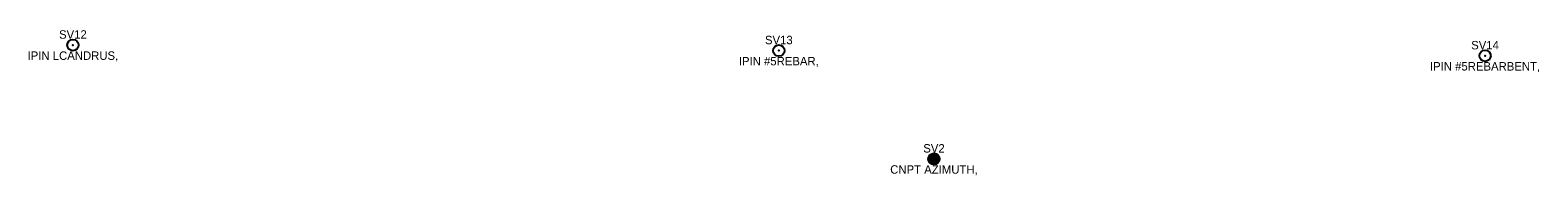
# Model space of a CAD drawing. Extents: x 1707091 to 1709790, y 648482 to 652506.
# Tile 4 of 6: x 1707652 to 1708186, y 651142 to 651194. Entities that reach past the tile are written whole.
import ezdxf
from ezdxf.enums import TextEntityAlignment as Align

# ---------------------------------------------------------------- set-up
doc = ezdxf.new("R2010")
doc.units = 0
doc.header["$MEASUREMENT"] = 0
for name, color, linetype in [('CONT_CNPT', 7, 'Continuous'), ('CONT_IPIN', 7, 'Continuous'), ('PNTDESC', 3, 'Continuous'), ('PNTNO', 7, 'Continuous')]:
    doc.layers.add(name, color=color, linetype=linetype)
doc.styles.add('PTXT', font='TXT')

# ---------------------------------------------------------------- blocks, each defined once
blk = doc.blocks.new('SPT2')
at = {"layer": 'CONT_CNPT'}
for p, q in [((-0.5, -0.06), (0.5, 0.06)), ((-0.5, 0.06), (0.5, -0.06)), ((-0.5, -0.02), (0.5, 0.02)), ((-0.5, 0.02), (0.5, -0.02)), ((-0.49, -0.1), (0.49, 0.1)), ((-0.49, 0.1), (0.49, -0.1)), ((-0.48, -0.14), (0.48, 0.14)), ((-0.48, 0.14), (0.48, -0.14)), ((-0.47, -0.18), (0.47, 0.18)), ((-0.47, 0.18), (0.47, -0.18)), ((-0.45, -0.21), (0.45, 0.21)), ((-0.45, 0.21), (0.45, -0.21)), ((-0.43, -0.25), (0.43, 0.25)), ((-0.43, 0.25), (0.43, -0.25)), ((-0.41, -0.28), (0.41, 0.28)), ((-0.41, 0.28), (0.41, -0.28)), ((-0.39, -0.32), (0.39, 0.32)), ((-0.39, 0.32), (0.39, -0.32)), ((-0.36, -0.35), (0.36, 0.35)), ((-0.36, 0.35), (0.36, -0.35)), ((-0.33, -0.37), (0.33, 0.37)), ((-0.33, 0.37), (0.33, -0.37)), ((-0.3, -0.4), (0.3, 0.4)), ((-0.3, 0.4), (0.3, -0.4)), ((-0.27, -0.42), (0.27, 0.42)), ((-0.27, 0.42), (0.27, -0.42)), ((-0.23, -0.44), (0.23, 0.44)), ((-0.23, 0.44), (0.23, -0.44)), ((-0.2, -0.46), (0.2, 0.46)), ((-0.2, 0.46), (0.2, -0.46)), ((-0.16, -0.47), (0.16, 0.47)), ((-0.16, 0.47), (0.16, -0.47)), ((-0.12, -0.49), (0.12, 0.49)), ((-0.12, 0.49), (0.12, -0.49)), ((-0.08, -0.49), (0.08, 0.49)), ((-0.08, 0.49), (0.08, -0.49)), ((-0.04, -0.5), (0.04, 0.5)), ((-0.04, 0.5), (0.04, -0.5)), ((0, -0.5), (0, 0.5)), ((0, 0.5), (0, -0.5))]:
    blk.add_line(p, q, dxfattribs=at)
blk.add_circle((0, 0), 0.5, dxfattribs=at)
blk = doc.blocks.new('SRVPNO1')
at = {"layer": 'PNTDESC', "style": 'PTXT'}
blk.add_attdef('DESC2', text='', height=1, dxfattribs=at).set_placement((0, -1.75), align=Align.CENTER)
at = {"layer": 'PNTNO', "style": 'PTXT'}
blk.add_attdef('PT#', text='', height=1, dxfattribs=at).set_placement((0, 0.75), align=Align.CENTER)
blk = doc.blocks.new('PNTMARK')
at = {"layer": 'CONT_IPIN'}
blk.add_circle((0, 0), 0.5, dxfattribs=at)
blk = doc.blocks.new('SPT01')
at = {"layer": 'CONT_IPIN'}
blk.add_blockref('PNTMARK', (0, 0), dxfattribs=at)

msp = doc.modelspace()

# ---------------------------------------------------------------- linework, layer by layer
at = {"layer": 'CONT_CNPT'}
msp.add_point((1707971.98, 651148.36), dxfattribs=at)
at = {"layer": 'CONT_IPIN'}
for p in [(1707667.21, 651188.74), (1707917.06, 651186.78), (1708167.03, 651184.95)]:
    msp.add_point(p, dxfattribs=at)

# ---------------------------------------------------------------- block references
at = {"layer": 'CONT_CNPT'}
ref = msp.add_blockref('SRVPNO1', (1707971.98, 651148.36), dxfattribs=dict(at, xscale=3, yscale=3, zscale=3))
ref.add_attrib('PT#', 'SV2', dxfattribs={"layer": 'PNTNO', "height": 3, "style": 'PTXT'}).set_placement((1707971.98, 651150.61), align=Align.CENTER)
ref.add_attrib('DESC2', 'CNPT AZIMUTH,', dxfattribs={"layer": 'PNTDESC', "height": 3, "style": 'PTXT'}).set_placement((1707971.98, 651143.11), align=Align.CENTER)
at = {"layer": 'CONT_CNPT', "xscale": 4, "yscale": 4, "zscale": 4}
msp.add_blockref('SPT2', (1707971.98, 651148.36), dxfattribs=at)
at = {"layer": 'CONT_IPIN'}
ref = msp.add_blockref('SRVPNO1', (1707667.21, 651188.74), dxfattribs=dict(at, xscale=3, yscale=3, zscale=3))
ref.add_attrib('PT#', 'SV12', dxfattribs={"layer": 'PNTNO', "height": 3, "style": 'PTXT'}).set_placement((1707667.21, 651190.99), align=Align.CENTER)
ref.add_attrib('DESC2', 'IPIN LCANDRUS,', dxfattribs={"layer": 'PNTDESC', "height": 3, "style": 'PTXT'}).set_placement((1707667.21, 651183.49), align=Align.CENTER)
ref = msp.add_blockref('SRVPNO1', (1707917.06, 651186.78), dxfattribs=dict(at, xscale=3, yscale=3, zscale=3))
ref.add_attrib('PT#', 'SV13', dxfattribs={"layer": 'PNTNO', "height": 3, "style": 'PTXT'}).set_placement((1707917.06, 651189.03), align=Align.CENTER)
ref.add_attrib('DESC2', 'IPIN #5REBAR,', dxfattribs={"layer": 'PNTDESC', "height": 3, "style": 'PTXT'}).set_placement((1707917.06, 651181.53), align=Align.CENTER)
at = {"layer": 'CONT_IPIN', "xscale": 4, "yscale": 4, "zscale": 4}
for p in [(1707667.21, 651188.74), (1707917.06, 651186.78), (1708167.03, 651184.95)]:
    msp.add_blockref('SPT01', p, dxfattribs=at)
at = {"layer": 'CONT_IPIN'}
ref = msp.add_blockref('SRVPNO1', (1708167.03, 651184.95), dxfattribs=dict(at, xscale=3, yscale=3, zscale=3))
ref.add_attrib('PT#', 'SV14', dxfattribs={"layer": 'PNTNO', "height": 3, "style": 'PTXT'}).set_placement((1708167.03, 651187.2), align=Align.CENTER)
ref.add_attrib('DESC2', 'IPIN #5REBARBENT,', dxfattribs={"layer": 'PNTDESC', "height": 3, "style": 'PTXT'}).set_placement((1708167.03, 651179.7), align=Align.CENTER)

doc.saveas('drawing.dxf')
